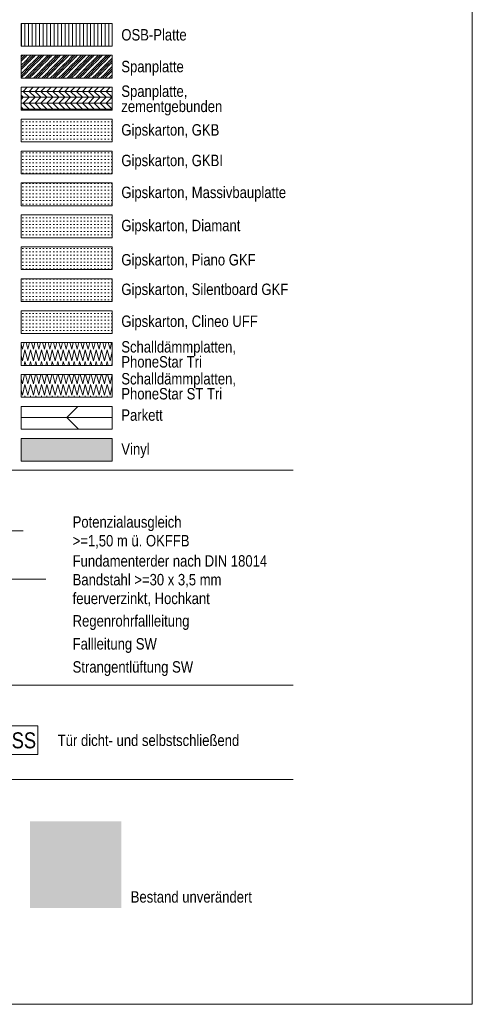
# Model space of a CAD drawing. Header units: metres. Extents: x -79 to 740, y -195 to 69.
# Tile 194 of 200: x 735 to 740, y -195 to -184. Entities that reach past the tile are written whole.
import ezdxf

# ---------------------------------------------------------------- set-up
doc = ezdxf.new("R2010")
doc.units = ezdxf.units.M
doc.header["$MEASUREMENT"] = 0
for name, color, linetype in [('00 Linien_Kreise_Splines', 7, 'Continuous'), ('Neubau_00 Schraffuren', 7, 'Continuous'), ('Neubau_80 Raum Einfärbungen', 7, 'Continuous'), ('Neubau_90 Allgemein Beschriftung', 7, 'Continuous')]:
    doc.layers.add(name, color=color, linetype=linetype)
doc.styles.add('ERSTELLTER_STIL_2', font='ARIALN.TTF')
doc.linetypes.add('Unterbrechungslinie', pattern='A,0,[5,995_ARC_240 MEN_GR_EG_2607011.Shx,S=0.00784,R=0,X=0,Y=0],-0.987779,0', length=0.987779)
pattern_1 = [(0, (711.816493, -194.516433), (0, 0.0375), [0, -0.0375])]

# ---------------------------------------------------------------- blocks, each defined once
blk = doc.blocks.new('*X645', base_point=(711.816, -194.516))
at = {"layer": 'Neubau_00 Schraffuren', "color": 8, "linetype": 'Continuous', "lineweight": 18}
for p, q in [((734.949, -187.712), (734.972, -187.611)), ((734.981, -187.611), (735.009, -187.712)), ((735.009, -187.712), (735.032, -187.611)), ((735.041, -187.611), (735.069, -187.712)), ((735.069, -187.712), (735.092, -187.611)), ((735.101, -187.611), (735.129, -187.712)), ((735.129, -187.712), (735.152, -187.611)), ((735.161, -187.611), (735.189, -187.712)), ((735.189, -187.712), (735.212, -187.611)), ((735.221, -187.611), (735.249, -187.712)), ((735.249, -187.712), (735.272, -187.611)), ((735.281, -187.611), (735.309, -187.712)), ((735.309, -187.712), (735.332, -187.611)), ((735.341, -187.611), (735.369, -187.712)), ((735.369, -187.712), (735.392, -187.611)), ((735.401, -187.611), (735.429, -187.712)), ((735.429, -187.712), (735.452, -187.611)), ((735.461, -187.611), (735.489, -187.712)), ((735.489, -187.712), (735.512, -187.611)), ((735.521, -187.611), (735.549, -187.712)), ((735.549, -187.712), (735.572, -187.611)), ((735.581, -187.611), (735.609, -187.712)), ((735.609, -187.712), (735.632, -187.611)), ((735.641, -187.611), (735.669, -187.712)), ((735.669, -187.712), (735.692, -187.611)), ((735.701, -187.611), (735.729, -187.712)), ((735.729, -187.712), (735.752, -187.611)), ((735.761, -187.611), (735.789, -187.712)), ((735.789, -187.712), (735.812, -187.611)), ((735.821, -187.611), (735.849, -187.712)), ((735.849, -187.712), (735.872, -187.611)), ((735.881, -187.611), (735.909, -187.712)), ((735.909, -187.712), (735.932, -187.611)), ((734.933, -187.653), (734.949, -187.712)), ((734.949, -187.838), (734.976, -187.719)), ((734.976, -187.719), (735.009, -187.838)), ((735.009, -187.838), (735.036, -187.719)), ((735.036, -187.719), (735.069, -187.838)), ((735.069, -187.838), (735.096, -187.719)), ((735.096, -187.719), (735.129, -187.838)), ((735.129, -187.838), (735.156, -187.719)), ((735.156, -187.719), (735.189, -187.838)), ((735.189, -187.838), (735.216, -187.719)), ((735.216, -187.719), (735.249, -187.838)), ((735.249, -187.838), (735.276, -187.719)), ((735.276, -187.719), (735.309, -187.838)), ((735.309, -187.838), (735.336, -187.719)), ((735.336, -187.719), (735.369, -187.838)), ((735.369, -187.838), (735.396, -187.719)), ((735.396, -187.719), (735.429, -187.838)), ((735.429, -187.838), (735.456, -187.719)), ((735.456, -187.719), (735.489, -187.838)), ((735.489, -187.838), (735.516, -187.719)), ((735.516, -187.719), (735.549, -187.838)), ((735.549, -187.838), (735.576, -187.719)), ((735.576, -187.719), (735.609, -187.838)), ((735.609, -187.838), (735.636, -187.719)), ((735.636, -187.719), (735.669, -187.838)), ((735.669, -187.838), (735.696, -187.719)), ((735.696, -187.719), (735.729, -187.838)), ((735.729, -187.838), (735.756, -187.719)), ((735.756, -187.719), (735.789, -187.838)), ((735.789, -187.838), (735.816, -187.719)), ((735.816, -187.719), (735.849, -187.838)), ((735.849, -187.838), (735.876, -187.719)), ((735.876, -187.719), (735.909, -187.838)), ((735.909, -187.838), (735.933, -187.735)), ((734.933, -187.779), (734.949, -187.838)), ((734.973, -187.861), (734.976, -187.845)), ((734.976, -187.845), (734.981, -187.861)), ((735.033, -187.861), (735.036, -187.845)), ((735.036, -187.845), (735.041, -187.861)), ((735.093, -187.861), (735.096, -187.845)), ((735.096, -187.845), (735.101, -187.861)), ((735.153, -187.861), (735.156, -187.845)), ((735.156, -187.845), (735.161, -187.861)), ((735.213, -187.861), (735.216, -187.845)), ((735.216, -187.845), (735.221, -187.861)), ((735.273, -187.861), (735.276, -187.845)), ((735.276, -187.845), (735.281, -187.861)), ((735.333, -187.861), (735.336, -187.845)), ((735.336, -187.845), (735.341, -187.861)), ((735.393, -187.861), (735.396, -187.845)), ((735.396, -187.845), (735.401, -187.861)), ((735.453, -187.861), (735.456, -187.845)), ((735.456, -187.845), (735.461, -187.861)), ((735.513, -187.861), (735.516, -187.845)), ((735.516, -187.845), (735.521, -187.861)), ((735.573, -187.861), (735.576, -187.845)), ((735.576, -187.845), (735.581, -187.861)), ((735.633, -187.861), (735.636, -187.845)), ((735.636, -187.845), (735.641, -187.861)), ((735.693, -187.861), (735.696, -187.845)), ((735.696, -187.845), (735.701, -187.861)), ((735.753, -187.861), (735.756, -187.845)), ((735.756, -187.845), (735.761, -187.861)), ((735.813, -187.861), (735.816, -187.845)), ((735.816, -187.845), (735.821, -187.861)), ((735.873, -187.861), (735.876, -187.845)), ((735.876, -187.845), (735.881, -187.861)), ((735.933, -187.861), (735.933, -187.861))]:
    blk.add_line(p, q, dxfattribs=at)
blk = doc.blocks.new('*X646', base_point=(711.816, -194.516))
at = {"layer": 'Neubau_00 Schraffuren', "color": 8, "linetype": 'Continuous', "lineweight": 18}
for p, q in [((734.933, -187.275), (734.949, -187.334)), ((734.949, -187.334), (734.966, -187.261)), ((734.989, -187.261), (735.009, -187.334)), ((735.009, -187.334), (735.026, -187.261)), ((735.049, -187.261), (735.069, -187.334)), ((735.069, -187.334), (735.086, -187.261)), ((735.109, -187.261), (735.129, -187.334)), ((735.129, -187.334), (735.146, -187.261)), ((735.169, -187.261), (735.189, -187.334)), ((735.189, -187.334), (735.206, -187.261)), ((735.229, -187.261), (735.249, -187.334)), ((735.249, -187.334), (735.266, -187.261)), ((735.289, -187.261), (735.309, -187.334)), ((735.309, -187.334), (735.326, -187.261)), ((735.349, -187.261), (735.369, -187.334)), ((735.369, -187.334), (735.386, -187.261)), ((735.409, -187.261), (735.429, -187.334)), ((735.429, -187.334), (735.446, -187.261)), ((735.469, -187.261), (735.489, -187.334)), ((735.489, -187.334), (735.506, -187.261)), ((735.529, -187.261), (735.549, -187.334)), ((735.549, -187.334), (735.566, -187.261)), ((735.589, -187.261), (735.609, -187.334)), ((735.609, -187.334), (735.626, -187.261)), ((735.649, -187.261), (735.669, -187.334)), ((735.669, -187.334), (735.686, -187.261)), ((735.709, -187.261), (735.729, -187.334)), ((735.729, -187.334), (735.746, -187.261)), ((735.769, -187.261), (735.789, -187.334)), ((735.789, -187.334), (735.806, -187.261)), ((735.829, -187.261), (735.849, -187.334)), ((735.849, -187.334), (735.866, -187.261)), ((735.889, -187.261), (735.909, -187.334)), ((735.909, -187.334), (735.926, -187.261)), ((734.933, -187.401), (734.949, -187.46)), ((734.949, -187.46), (734.976, -187.341)), ((734.976, -187.341), (735.009, -187.46)), ((735.009, -187.46), (735.036, -187.341)), ((735.036, -187.341), (735.069, -187.46)), ((735.069, -187.46), (735.096, -187.341)), ((735.096, -187.341), (735.129, -187.46)), ((735.129, -187.46), (735.156, -187.341)), ((735.156, -187.341), (735.189, -187.46)), ((735.189, -187.46), (735.216, -187.341)), ((735.216, -187.341), (735.249, -187.46)), ((735.249, -187.46), (735.276, -187.341)), ((735.276, -187.341), (735.309, -187.46)), ((735.309, -187.46), (735.336, -187.341)), ((735.336, -187.341), (735.369, -187.46)), ((735.369, -187.46), (735.396, -187.341)), ((735.396, -187.341), (735.429, -187.46)), ((735.429, -187.46), (735.456, -187.341)), ((735.456, -187.341), (735.489, -187.46)), ((735.489, -187.46), (735.516, -187.341)), ((735.516, -187.341), (735.549, -187.46)), ((735.549, -187.46), (735.576, -187.341)), ((735.576, -187.341), (735.609, -187.46)), ((735.609, -187.46), (735.636, -187.341)), ((735.636, -187.341), (735.669, -187.46)), ((735.669, -187.46), (735.696, -187.341)), ((735.696, -187.341), (735.729, -187.46)), ((735.729, -187.46), (735.756, -187.341)), ((735.756, -187.341), (735.789, -187.46)), ((735.789, -187.46), (735.816, -187.341)), ((735.816, -187.341), (735.849, -187.46)), ((735.849, -187.46), (735.876, -187.341)), ((735.876, -187.341), (735.909, -187.46)), ((735.909, -187.46), (735.933, -187.357)), ((734.966, -187.511), (734.976, -187.467)), ((734.976, -187.467), (734.988, -187.511)), ((735.026, -187.511), (735.036, -187.467)), ((735.036, -187.467), (735.048, -187.511)), ((735.086, -187.511), (735.096, -187.467)), ((735.096, -187.467), (735.108, -187.511)), ((735.146, -187.511), (735.156, -187.467)), ((735.156, -187.467), (735.168, -187.511)), ((735.206, -187.511), (735.216, -187.467)), ((735.216, -187.467), (735.228, -187.511)), ((735.266, -187.511), (735.276, -187.467)), ((735.276, -187.467), (735.288, -187.511)), ((735.326, -187.511), (735.336, -187.467)), ((735.336, -187.467), (735.348, -187.511)), ((735.386, -187.511), (735.396, -187.467)), ((735.396, -187.467), (735.408, -187.511)), ((735.446, -187.511), (735.456, -187.467)), ((735.456, -187.467), (735.468, -187.511)), ((735.506, -187.511), (735.516, -187.467)), ((735.516, -187.467), (735.528, -187.511)), ((735.566, -187.511), (735.576, -187.467)), ((735.576, -187.467), (735.588, -187.511)), ((735.626, -187.511), (735.636, -187.467)), ((735.636, -187.467), (735.648, -187.511)), ((735.686, -187.511), (735.696, -187.467)), ((735.696, -187.467), (735.708, -187.511)), ((735.746, -187.511), (735.756, -187.467)), ((735.756, -187.467), (735.768, -187.511)), ((735.806, -187.511), (735.816, -187.467)), ((735.816, -187.467), (735.828, -187.511)), ((735.866, -187.511), (735.876, -187.467)), ((735.876, -187.467), (735.888, -187.511)), ((735.926, -187.511), (735.933, -187.483))]:
    blk.add_line(p, q, dxfattribs=at)

msp = doc.modelspace()

# ---------------------------------------------------------------- hatches: boundary and pattern name
at = {"layer": 'Neubau_00 Schraffuren', "linetype": 'Continuous', "lineweight": 18}
h = msp.add_hatch(dxfattribs=at)
h.set_pattern_fill('Holzwerkstoff_SN23_0002', color=8, style=0, pattern_type=2)
h.set_pattern_definition([(90, (711.816493, -194.516433), (-0.04, 0), [])])
h.paths.add_polyline_path([(734.933, -183.761), (735.933, -183.761), (735.933, -184.011), (734.933, -184.011)])
h = msp.add_hatch(dxfattribs=at)
h.set_pattern_fill('Metall_SM_0002', color=8, style=0, pattern_type=2)
h.set_pattern_definition([(45, (711.816493, -194.51643), (-0.04596194, 0.04596194), [0.065, 0]), (45, (711.79351, -194.51643), (-0.04596194, 0.04596194), [0.065, 0]), (45, (711.77053, -194.51643), (-0.04596194, 0.04596194), [0.065, 0])])
h.paths.add_polyline_path([(734.933, -184.111), (735.933, -184.111), (735.933, -184.361), (734.933, -184.361)])
h = msp.add_hatch(dxfattribs=at)
h.set_pattern_fill('Holzwerkstoff_Sperrholz__B1', color=8, style=0, pattern_type=2)
h.set_pattern_definition([(0, (711.816493, -194.51643), (0, 0.065), []), (45, (711.8165, -194.51643), (-0.13, 0.13), [0.0919239, -0.0919239]), (45, (711.8815, -194.51643), (-0.13, 0.13), [0.0919239, -0.0919239]), (45, (711.9465, -194.51643), (-0.13, 0.13), [0.0919239, -0.0919239]), (45, (712.0115, -194.51643), (-0.13, 0.13), [0.0919239, -0.0919239]), (315, (711.8165, -194.51643), (0.13, 0.13), [0.0919239, -0.0919239]), (315, (711.8815, -194.51643), (0.13, 0.13), [0.0919239, -0.0919239]), (315, (711.9465, -194.51643), (0.13, 0.13), [0.0919239, -0.0919239]), (315, (712.0115, -194.51643), (0.13, 0.13), [0.0919239, -0.0919239])])
h.paths.add_polyline_path([(734.933, -184.461), (735.933, -184.461), (735.933, -184.711), (734.933, -184.711)])
h = msp.add_hatch(dxfattribs=at)
h.set_pattern_fill('Gipskarton_0002', color=8, style=0, pattern_type=2)
h.set_pattern_definition(pattern_1)
h.paths.add_polyline_path([(734.933, -184.811), (735.933, -184.811), (735.933, -185.061), (734.933, -185.061)])
h = msp.add_hatch(dxfattribs=at)
h.set_pattern_fill('Gipskarton_0002', color=8, style=0, pattern_type=2)
h.set_pattern_definition(pattern_1)
h.paths.add_polyline_path([(734.933, -185.161), (735.933, -185.161), (735.933, -185.411), (734.933, -185.411)])
h = msp.add_hatch(dxfattribs=at)
h.set_pattern_fill('Gipskarton_0002', color=8, style=0, pattern_type=2)
h.set_pattern_definition(pattern_1)
h.paths.add_polyline_path([(734.933, -185.511), (735.933, -185.511), (735.933, -185.761), (734.933, -185.761)])
h = msp.add_hatch(dxfattribs=at)
h.set_pattern_fill('Gipskarton_0002', color=8, style=0, pattern_type=2)
h.set_pattern_definition(pattern_1)
h.paths.add_polyline_path([(734.933, -185.861), (735.933, -185.861), (735.933, -186.111), (734.933, -186.111)])
h = msp.add_hatch(dxfattribs=at)
h.set_pattern_fill('Gipskarton_0002', color=8, style=0, pattern_type=2)
h.set_pattern_definition(pattern_1)
h.paths.add_polyline_path([(734.933, -186.211), (735.933, -186.211), (735.933, -186.461), (734.933, -186.461)])
h = msp.add_hatch(dxfattribs=at)
h.set_pattern_fill('Gipskarton_0002', color=8, style=0, pattern_type=2)
h.set_pattern_definition(pattern_1)
h.paths.add_polyline_path([(734.933, -186.561), (735.933, -186.561), (735.933, -186.811), (734.933, -186.811)])
h = msp.add_hatch(dxfattribs=at)
h.set_pattern_fill('Gipskarton_0002', color=8, style=0, pattern_type=2)
h.set_pattern_definition(pattern_1)
h.paths.add_polyline_path([(734.933, -187.161), (735.933, -187.161), (735.933, -186.911), (734.933, -186.911)])
h = msp.add_hatch(dxfattribs=at)
h.set_pattern_fill('Holz_Parkett_1_0002', color=8, style=0, pattern_type=2)
h.set_pattern_definition([(0, (735.4327, -188.086), (0, 1.25), []), (45, (735.4327, -188.086), (-2.5, 2.5), [1.7678, -1.7678]), (45, (736.6827, -188.086), (-2.5, 2.5), [1.7678, -1.7678]), (45, (737.9327, -188.086), (-2.5, 2.5), [1.7678, -1.7678]), (45, (739.1827, -188.086), (-2.5, 2.5), [1.7678, -1.7678]), (315, (735.4327, -188.086), (2.5, 2.5), [1.7678, -1.7678]), (315, (736.6827, -188.086), (2.5, 2.5), [1.7678, -1.7678]), (315, (737.9327, -188.086), (2.5, 2.5), [1.7678, -1.7678]), (315, (739.1827, -188.086), (2.5, 2.5), [1.7678, -1.7678])])
h.paths.add_polyline_path([(734.933, -187.961), (735.933, -187.961), (735.933, -188.211), (734.933, -188.211)])
msp.add_hatch(color=8, dxfattribs=at).paths.add_polyline_path([(734.933, -188.561), (735.933, -188.561), (735.933, -188.311), (734.933, -188.311)])
at = {"layer": 'Neubau_80 Raum Einfärbungen', "linetype": 'Continuous', "lineweight": 0, "true_color": 0x2a303f}
msp.add_hatch(color=169, dxfattribs=at).paths.add_polyline_path([(735.033, -192.511), (736.033, -192.511), (736.033, -193.461), (735.033, -193.461)])

# ---------------------------------------------------------------- linework, layer by layer
at = {"layer": '00 Linien_Kreise_Splines', "color": 30, "linetype": 'Continuous', "lineweight": 18, "true_color": 0xff7300}
for p, q in [((739.882, -174.729), (739.882, -194.516)), ((739.882, -194.516), (727.114, -194.516))]:
    msp.add_line(p, q, dxfattribs=at)
at = {"layer": '00 Linien_Kreise_Splines', "color": 7, "linetype": 'Continuous', "lineweight": 13}
for p, q in [((737.916, -188.661), (728.666, -188.661)), ((728.666, -191.017), (737.916, -191.017)), ((728.666, -192.052), (737.916, -192.052))]:
    msp.add_line(p, q, dxfattribs=at)
at = {"layer": '00 Linien_Kreise_Splines', "color": 114, "linetype": 'Continuous', "lineweight": 18, "true_color": 0x00a851}
msp.add_line((734.458, -189.326), (734.958, -189.326), dxfattribs=at)
at = {"layer": '00 Linien_Kreise_Splines', "color": 12, "linetype": 'Unterbrechungslinie', "lineweight": 18, "true_color": 0xcd0000}
msp.add_line((734.158, -189.855), (735.206, -189.855), dxfattribs=at)
at = {"layer": 'Neubau_00 Schraffuren', "color": 7, "linetype": 'Continuous', "lineweight": 18, "flags": 128}
for points in [[(734.933, -183.761), (735.933, -183.761), (735.933, -184.011), (734.933, -184.011)], [(734.933, -184.111), (735.933, -184.111), (735.933, -184.361), (734.933, -184.361)], [(734.933, -184.461), (735.933, -184.461), (735.933, -184.711), (734.933, -184.711)], [(734.933, -184.811), (735.933, -184.811), (735.933, -185.061), (734.933, -185.061)], [(734.933, -185.161), (735.933, -185.161), (735.933, -185.411), (734.933, -185.411)], [(734.933, -185.511), (735.933, -185.511), (735.933, -185.761), (734.933, -185.761)], [(734.933, -185.861), (735.933, -185.861), (735.933, -186.111), (734.933, -186.111)], [(734.933, -186.211), (735.933, -186.211), (735.933, -186.461), (734.933, -186.461)], [(734.933, -186.561), (735.933, -186.561), (735.933, -186.811), (734.933, -186.811)], [(734.933, -187.161), (735.933, -187.161), (735.933, -186.911), (734.933, -186.911)], [(734.933, -187.261), (735.933, -187.261), (735.933, -187.511), (734.933, -187.511)], [(734.933, -187.611), (735.933, -187.611), (735.933, -187.861), (734.933, -187.861)], [(734.933, -187.961), (735.933, -187.961), (735.933, -188.211), (734.933, -188.211)], [(734.933, -188.561), (735.933, -188.561), (735.933, -188.311), (734.933, -188.311)]]:
    msp.add_lwpolyline(points, close=True, dxfattribs=at)
at = {"layer": 'Neubau_90 Allgemein Beschriftung', "color": 1, "linetype": 'Continuous', "lineweight": 18, "flags": 128}
msp.add_lwpolyline([(734.671, -191.776), (735.118, -191.776), (735.118, -191.463), (734.671, -191.463), (734.671, -191.776)], close=True, dxfattribs=at)

# ---------------------------------------------------------------- block references
at = {"layer": 'Neubau_00 Schraffuren', "color": 8, "linetype": 'Continuous', "lineweight": 18}
for name in ['*X646', '*X645']:
    msp.add_blockref(name, (711.816, -194.516), dxfattribs=at)

# ---------------------------------------------------------------- texts
at = {"layer": 'Neubau_90 Allgemein Beschriftung', "color": 7, "linetype": 'Continuous', "lineweight": 13, "char_height": 0.125, "style": 'ERSTELLTER_STIL_2'}
for s, insert, attachment_point in [('\\A1;{\\pql;\\fArial Narrow|b0|i0|c0|p0;\\W1.000000;OSB-Platte}', (736.033, -183.887), 4), ('\\A1;{\\pql;\\fArial Narrow|b0|i0|c0|p0;\\W1.000000;Spanplatte}', (736.033, -184.253), 4), ('\\A1;{\\pql;\\fArial Narrow|b0|i0|c0|p0;\\W1.000000;Gipskarton, \\fArial Narrow|b0|i0|c0|p0;\\W1.000000;GKB}', (736.033, -185.029), 7), ('\\A1;{\\pql;\\fArial Narrow|b0|i0|c0|p0;\\W1.000000;Gipskarton, \\fArial Narrow|b0|i0|c0|p0;\\W1.000000;GKBI}', (736.033, -185.364), 7), ('\\A1;{\\pql;\\fArial Narrow|b0|i0|c0|p0;\\W1.000000;Gipskarton, \\fArial Narrow|b0|i0|c0|p0;\\W1.000000;Massivbauplatte}', (736.033, -185.714), 7), ('\\A1;{\\pql;\\fArial Narrow|b0|i0|c0|p0;\\W1.000000;Gipskarton, \\fArial Narrow|b0|i0|c0|p0;\\W1.000000;Diamant}', (736.033, -186.077), 7), ('\\A1;{\\pql;\\fArial Narrow|b0|i0|c0|p0;\\W1.000000;Gipskarton, \\fArial Narrow|b0|i0|c0|p0;\\W1.000000;Piano GKF}', (736.033, -186.453), 7), ('\\A1;{\\pql;\\fArial Narrow|b0|i0|c0|p0;\\W1.000000;Gipskarton, \\fArial Narrow|b0|i0|c0|p0;\\W1.000000;Silentboard GKF}', (736.033, -186.777), 7), ('\\A1;{\\pql;\\fArial Narrow|b0|i0|c0|p0;\\W1.000000;Gipskarton, Clineo\\fArial Narrow|b0|i0|c0|p0;\\W1.000000; UFF}', (736.033, -187.127), 7), ('\\A1;{\\pql;\\fArial Narrow|b0|i0|c0|p0;\\W1.000000;Parkett}', (736.033, -188.12), 7), ('\\A1;{\\pql;\\fArial Narrow|b0|i0|c0|p0;\\W1.000000;Vinyl}', (736.033, -188.528), 7), ('\\A1;{\\pql;\\fArial Narrow|b0|i0|c0|p0;\\W1.000000;Regenrohrfallleitung}', (735.499, -190.412), 7), ('\\A1;{\\pql;\\fArial Narrow|b0|i0|c0|p0;\\W1.000000;Fallleitung SW}', (735.499, -190.664), 7), ('\\A1;{\\pql;\\fArial Narrow|b0|i0|c0|p0;\\W1.000000;Strangentlüftung SW}', (735.499, -190.917), 7), ('\\A1;{\\pql;\\fArial Narrow|b0|i0|c0|p0;\\W1.000000;Tür dicht\\fArial Narrow|b0|i0|c0|p0;\\W1.000000;- und selbst\\fArial Narrow|b0|i0|c0|p0;\\W1.000000;schließend}', (735.336, -191.686), 7), ('\\A1;{\\pql;\\fArial Narrow|b0|i0|c0|p0;\\W1.000000;Bestand unverändert}', (736.136, -193.403), 7)]:
    msp.add_mtext(s, dxfattribs=dict(at, insert=insert, attachment_point=attachment_point))
for s, insert, attachment_point, line_spacing_factor in [('\\A1;{\\pql;\\fArial Narrow|b0|i0|c0|p0;\\W1.000000;Spanplatte, \\P\\pql;\\fArial Narrow|b0|i0|c0|p0;\\W1.000000;zementgebunden}', (736.033, -184.771), 7, 0.797907), ('\\A1;{\\pql;\\fArial Narrow|b0|i0|c0|p0;\\W1.000000;Schalldämmplatten, \\P\\pql;\\fArial Narrow|b0|i0|c0|p0;\\W1.000000;PhoneStar Tri}', (736.033, -187.536), 7, 0.78807), ('\\A1;{\\pql;\\fArial Narrow|b0|i0|c0|p0;\\W1.000000;Schalldämmplatten, \\P\\pql;\\fArial Narrow|b0|i0|c0|p0;\\W1.000000;PhoneStar ST Tri}', (736.033, -187.886), 7, 0.78807), ('\\A1;{\\pql;\\fArial Narrow|b0|i0|c0|p0;\\W1.000000;Potenzialausgleich \\P\\pql;\\fArial Narrow|b0|i0|c0|p0;\\W1.000000;>=1,50 m ü. OKFFB}', (735.499, -189.342), 4, 0.985434), ('\\A1;{\\pql;\\fArial Narrow|b0|i0|c0|p0;\\W1.000000;Fundamenterder nach DIN 18014\\P\\pql;\\fArial Narrow|b0|i0|c0|p0;\\W1.000000;Bandstahl >=30 x 3,5 mm\\P\\pql;\\fArial Narrow|b0|i0|c0|p0;\\W1.000000;feuerverzinkt, Hochkant}', (735.499, -189.872), 4, 0.98569)]:
    msp.add_mtext(s, dxfattribs=dict(at, insert=insert, attachment_point=attachment_point, line_spacing_factor=line_spacing_factor))
at = {"layer": 'Neubau_90 Allgemein Beschriftung', "color": 1, "linetype": 'Continuous', "lineweight": 18, "insert": (734.686, -191.712), "char_height": 0.175, "attachment_point": 7, "style": 'ERSTELLTER_STIL_2'}
msp.add_mtext('\\A1;{\\pql;\\fArial Narrow|b0|i0|c0|p0;\\W1.000000;D\\fArial Narrow|b0|i0|c0|p0;\\W1.000000;S\\fArial Narrow|b0|i0|c0|p0;\\W1.000000;S}', dxfattribs=at)

doc.saveas('drawing.dxf')
